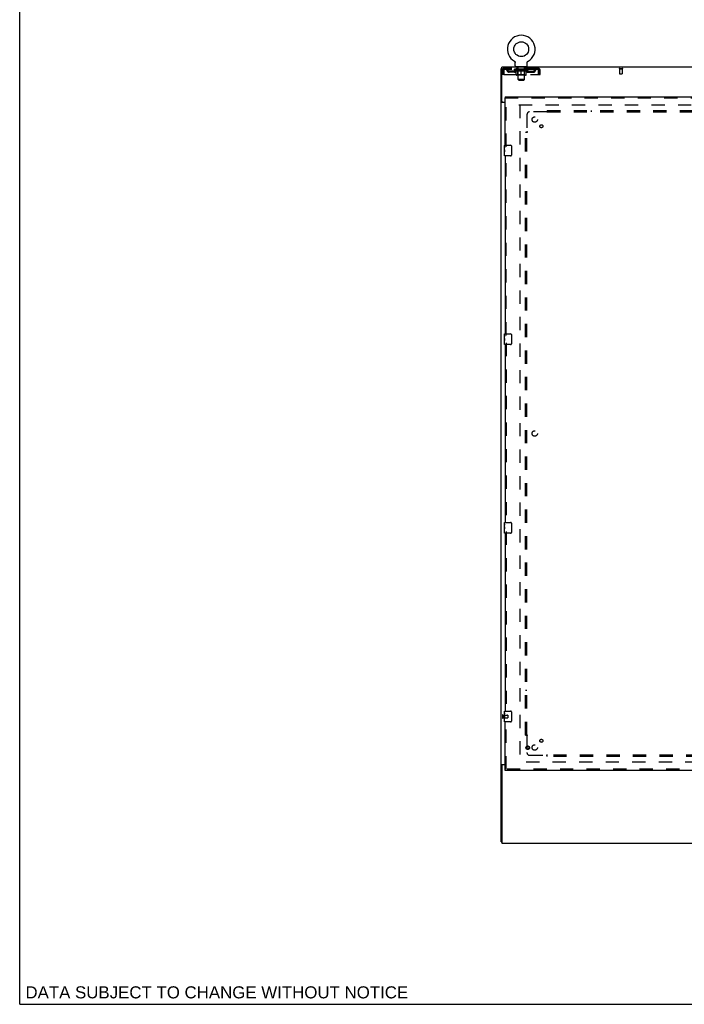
# Model space of a CAD drawing. Header units: inches. Extents: x 0 to 224, y 0 to 145.
# Tile 1 of 89: x 0 to 62, y 0 to 91. Entities that reach past the tile are written whole.
import ezdxf

# ---------------------------------------------------------------- set-up
doc = ezdxf.new("R2010")
doc.units = ezdxf.units.IN
doc.header["$LTSCALE"] = 12.302632
doc.header["$MEASUREMENT"] = 0
doc.linetypes.add('HIDDEN', pattern=[0.2, 0.1, -0.1])
doc.layers.get('0').update_dxf_attribs({"linetype": 'CONTINUOUS'})
for name, color, linetype in [('DEFAULT_2', 8, 'HIDDEN'), ('DIMENSIONS', 7, 'CONTINUOUS'), ('DOOR_3_ASSEMBLY', 7, 'CONTINUOUS'), ('SUBPANELS', 7, 'CONTINUOUS')]:
    doc.layers.add(name, color=color, linetype=linetype)
doc.styles.get("Standard").update_dxf_attribs({"font": 'arial.ttf'})

msp = doc.modelspace()

# ---------------------------------------------------------------- linework, layer by layer
at = {"color": 7, "linetype": 'Continuous'}
for p, q in [((0, 0), (0, 144.737)), ((44.644, 15.076), (44.644, 86.826)), ((44.644, 86.826), (44.706, 86.826)), ((44.706, 83.763), (44.706, 86.951)), ((144.081, 86.951), (44.706, 86.951)), ((45.884, 87.489), (45.884, 87.489)), ((45.884, 87.489), (45.888, 87.486)), ((45.886, 87.487), (45.885, 87.488)), ((45.888, 87.486), (45.892, 87.483)), ((45.892, 87.483), (45.896, 87.48)), ((45.896, 87.481), (45.9, 87.477)), ((45.9, 87.478), (45.904, 87.474)), ((45.904, 87.474), (45.908, 87.471)), ((45.908, 87.471), (45.912, 87.467)), ((45.912, 87.468), (45.916, 87.464)), ((45.916, 87.464), (45.919, 87.46)), ((45.919, 87.46), (45.922, 87.456)), ((45.922, 87.457), (45.926, 87.452)), ((45.926, 87.453), (45.929, 87.448)), ((45.929, 87.449), (45.932, 87.444)), ((45.932, 87.444), (45.934, 87.44)), ((45.934, 87.44), (45.937, 87.436)), ((45.937, 87.436), (45.939, 87.431)), ((45.939, 87.431), (45.942, 87.427)), ((45.942, 87.427), (45.944, 87.422)), ((45.944, 87.422), (45.946, 87.417)), ((45.946, 87.418), (45.948, 87.413)), ((45.948, 87.413), (45.949, 87.408)), ((45.949, 87.408), (45.951, 87.403)), ((45.951, 87.403), (45.952, 87.398)), ((45.952, 87.398), (45.953, 87.393)), ((45.953, 87.393), (45.954, 87.388)), ((45.954, 87.388), (45.955, 87.383)), ((45.955, 87.383), (45.956, 87.378)), ((45.956, 87.368), (45.956, 87.364)), ((45.956, 87.05), (45.956, 87.364)), ((46.019, 86.981), (46.019, 86.951)), ((47.019, 86.981), (46.019, 86.981)), ((47.019, 86.981), (47.019, 86.951)), ((47.081, 87.05), (47.081, 87.364)), ((47.082, 87.378), (47.083, 87.383)), ((47.082, 87.373), (47.082, 87.378)), ((47.083, 87.388), (47.084, 87.393)), ((47.083, 87.383), (47.083, 87.388)), ((47.084, 87.393), (47.086, 87.398)), ((47.086, 87.398), (47.087, 87.403)), ((47.087, 87.403), (47.088, 87.408)), ((47.088, 87.408), (47.09, 87.413)), ((47.09, 87.413), (47.092, 87.418)), ((47.092, 87.417), (47.094, 87.422)), ((47.094, 87.422), (47.096, 87.427)), ((47.096, 87.427), (47.098, 87.431)), ((47.098, 87.431), (47.101, 87.436)), ((47.101, 87.436), (47.103, 87.44)), ((47.103, 87.44), (47.106, 87.444)), ((47.106, 87.444), (47.109, 87.449)), ((47.109, 87.448), (47.112, 87.453)), ((47.112, 87.452), (47.115, 87.457)), ((47.115, 87.456), (47.119, 87.46)), ((47.119, 87.46), (47.122, 87.464)), ((47.122, 87.464), (47.126, 87.468)), ((47.126, 87.467), (47.13, 87.471)), ((47.129, 87.471), (47.133, 87.474)), ((47.133, 87.474), (47.137, 87.478)), ((47.137, 87.477), (47.141, 87.481)), ((47.141, 87.48), (47.146, 87.483)), ((47.146, 87.483), (47.15, 87.486)), ((47.146, 87.483), (47.147, 87.484)), ((47.15, 87.486), (47.154, 87.489)), ((47.153, 87.488), (47.151, 87.487)), ((47.154, 87.489), (47.154, 87.489)), ((44.741, 83.707), (44.644, 83.707)), ((45.019, 83.669), (44.705, 83.669)), ((44.769, 83.701), (45.019, 83.701)), ((44.741, 22.194), (44.644, 22.194)), ((44.705, 22.232), (45.019, 22.232)), ((44.706, 22.138), (44.706, 14.951)), ((45.019, 22.201), (44.769, 22.201)), ((44.644, 15.076), (44.706, 15.076)), ((44.706, 14.951), (144.081, 14.951)), ((0, 0), (223.684, 0))]:
    msp.add_line(p, q, dxfattribs=at)
for points in [[(45.956, 87.378), (45.956, 87.373), (45.956, 87.368)], [(47.081, 87.364), (47.081, 87.368), (47.082, 87.373)], [(47.081, 87.364), (47.081, 87.368), (47.082, 87.373)], [(44.675, 83.683), (44.671, 83.685), (44.668, 83.686), (44.664, 83.688), (44.661, 83.689), (44.658, 83.69), (44.656, 83.692), (44.653, 83.694), (44.651, 83.695), (44.649, 83.697), (44.647, 83.698), (44.646, 83.7), (44.645, 83.702), (44.644, 83.703), (44.644, 83.705), (44.644, 83.707)], [(44.705, 83.669), (44.702, 83.671), (44.7, 83.672), (44.697, 83.674), (44.694, 83.676), (44.691, 83.677), (44.687, 83.679), (44.683, 83.68), (44.675, 83.683)], [(44.683, 22.221), (44.675, 22.218), (44.671, 22.216), (44.668, 22.215), (44.664, 22.213), (44.661, 22.212), (44.658, 22.211), (44.656, 22.209), (44.653, 22.207), (44.651, 22.206), (44.649, 22.204), (44.647, 22.203), (44.646, 22.201), (44.645, 22.199), (44.644, 22.198), (44.644, 22.196), (44.644, 22.194)], [(44.705, 22.232), (44.702, 22.23), (44.7, 22.229), (44.697, 22.227), (44.694, 22.225), (44.691, 22.224), (44.687, 22.222), (44.683, 22.221)]]:
    msp.add_lwpolyline(points, dxfattribs=at)
at = {"color": 3, "linetype": 'Continuous'}
for points in [[(44.799, 83.669), (44.8, 83.671), (44.8, 83.673), (44.8, 83.675), (44.799, 83.676), (44.799, 83.678), (44.798, 83.679), (44.797, 83.681), (44.796, 83.682), (44.795, 83.684), (44.793, 83.685), (44.791, 83.687), (44.79, 83.688), (44.788, 83.689), (44.786, 83.69), (44.784, 83.692), (44.782, 83.693), (44.78, 83.694), (44.778, 83.696), (44.776, 83.697), (44.774, 83.698), (44.772, 83.7), (44.772, 83.701)], [(44.799, 22.232), (44.8, 22.23), (44.8, 22.228), (44.8, 22.226), (44.799, 22.225), (44.799, 22.223), (44.798, 22.222), (44.797, 22.22), (44.796, 22.219), (44.795, 22.217), (44.793, 22.216), (44.791, 22.214), (44.79, 22.213), (44.788, 22.212), (44.786, 22.211), (44.784, 22.209), (44.782, 22.208), (44.78, 22.207), (44.778, 22.205), (44.776, 22.204), (44.774, 22.203), (44.772, 22.201), (44.772, 22.201)]]:
    msp.add_lwpolyline(points, dxfattribs=at)
at = {"color": 7, "linetype": 'Continuous'}
msp.add_circle((46.519, 88.609), 0.688, dxfattribs=at)
for centre, radius, start, end in [((46.519, 88.609), 1.288, 299.50527, 240.49473), ((46.025, 87.05), 0.069, 180, 265), ((47.012, 87.05), 0.069, 275, 360), ((44.769, 83.763), 0.0625, 180, 270), ((44.769, 22.138), 0.0625, 90, 180)]:
    msp.add_arc(centre, radius, start, end, dxfattribs=at)
at = {"layer": 'DEFAULT_2', "color": 8, "linetype": 'HIDDEN'}
for p, q in [((44.936, 86.826), (44.936, 86.722)), ((48.102, 86.826), (44.936, 86.826)), ((45.488, 86.826), (45.488, 86.722)), ((45.891, 87.484), (45.892, 87.483)), ((46.081, 86.722), (46.081, 86.826)), ((46.116, 86.981), (46.116, 86.951)), ((46.154, 86.891), (46.154, 86.971)), ((46.224, 86.881), (46.164, 86.881)), ((46.219, 85.8), (46.219, 86.871)), ((46.874, 86.881), (46.814, 86.881)), ((46.819, 85.8), (46.819, 86.871)), ((46.884, 86.891), (46.884, 86.971)), ((46.922, 86.981), (46.922, 86.951)), ((46.956, 86.722), (46.956, 86.826)), ((47.55, 86.826), (47.55, 86.722)), ((48.102, 86.722), (48.102, 86.826)), ((55.627, 86.826), (55.911, 86.826)), ((55.627, 86.783), (55.911, 86.783)), ((55.645, 86.783), (55.645, 86.336)), ((55.893, 86.783), (55.893, 86.336)), ((44.769, 86.263), (44.769, 86.659)), ((44.769, 86.659), (44.873, 86.659)), ((44.873, 86.263), (44.769, 86.263)), ((44.873, 86.263), (44.873, 86.659)), ((44.903, 86.659), (44.903, 86.263)), ((44.903, 86.263), (48.135, 86.263)), ((48.102, 86.722), (44.936, 86.722)), ((45.404, 86.471), (45.404, 86.575)), ((45.887, 86.575), (45.404, 86.575)), ((45.887, 86.471), (45.404, 86.471)), ((45.654, 86.471), (45.654, 86.575)), ((45.886, 86.696), (45.886, 86.743)), ((46.045, 86.584), (45.886, 86.696)), ((47.152, 86.696), (45.886, 86.696)), ((45.895, 86.736), (45.895, 86.743)), ((45.904, 86.733), (45.904, 86.736)), ((45.904, 86.733), (47.134, 86.733)), ((45.913, 86.733), (45.913, 86.736)), ((45.914, 86.733), (45.914, 86.736)), ((45.924, 86.736), (45.924, 86.743)), ((45.94, 86.733), (45.94, 86.736)), ((45.942, 86.733), (45.942, 86.736)), ((45.97, 86.736), (45.97, 86.743)), ((45.985, 86.733), (45.985, 86.736)), ((45.988, 86.733), (45.988, 86.736)), ((46.192, 86.736), (45.991, 86.736)), ((46.034, 86.736), (46.034, 86.743)), ((46.035, 86.733), (46.035, 86.736)), ((46.036, 86.733), (46.036, 86.736)), ((46.039, 86.733), (46.039, 86.736)), ((46.045, 86.584), (46.055, 86.584)), ((46.046, 86.733), (46.046, 86.736)), ((46.046, 86.733), (46.046, 86.736)), ((46.05, 86.733), (46.05, 86.736)), ((46.053, 86.733), (46.053, 86.737)), ((46.055, 86.221), (46.055, 86.628)), ((46.057, 86.733), (46.057, 86.736)), ((46.071, 86.733), (46.071, 86.736)), ((46.09, 86.733), (46.09, 86.738)), ((46.09, 86.733), (46.09, 86.736)), ((46.945, 86.184), (46.092, 86.184)), ((46.11, 86.733), (46.11, 86.736)), ((46.11, 86.733), (46.11, 86.736)), ((46.112, 86.736), (46.112, 86.743)), ((46.122, 86.733), (46.122, 86.736)), ((46.126, 86.733), (46.126, 86.736)), ((46.135, 86.733), (46.135, 86.736)), ((46.146, 86.733), (46.146, 86.74)), ((46.162, 86.733), (46.162, 86.736)), ((46.165, 86.733), (46.165, 86.736)), ((46.206, 86.224), (46.166, 86.184)), ((46.192, 86.733), (46.192, 86.736)), ((46.259, 86.736), (46.197, 86.736)), ((46.198, 86.584), (46.378, 86.584)), ((46.202, 86.736), (46.202, 86.743)), ((46.206, 86.224), (46.206, 86.693)), ((46.832, 86.224), (46.206, 86.224)), ((46.209, 86.733), (46.209, 86.736)), ((46.214, 86.733), (46.214, 86.736)), ((46.22, 86.733), (46.22, 86.741)), ((46.224, 86.733), (46.224, 86.736)), ((46.235, 86.733), (46.235, 86.736)), ((46.259, 86.733), (46.259, 86.736)), ((46.334, 86.736), (46.275, 86.736)), ((46.295, 86.733), (46.295, 86.736)), ((46.302, 86.736), (46.302, 86.743)), ((46.306, 86.733), (46.306, 86.736)), ((46.308, 86.733), (46.308, 86.742)), ((46.311, 86.733), (46.311, 86.736)), ((46.319, 86.733), (46.319, 86.736)), ((46.334, 86.733), (46.334, 86.736)), ((46.414, 86.736), (46.36, 86.736)), ((46.373, 86.733), (46.373, 86.736)), ((46.404, 86.736), (46.482, 86.74)), ((46.409, 86.736), (46.409, 86.743)), ((46.409, 86.742), (46.409, 86.743)), ((46.409, 86.736), (46.409, 86.742)), ((46.409, 86.733), (46.409, 86.736)), ((46.413, 86.733), (46.413, 86.736)), ((46.414, 86.733), (46.414, 86.736)), ((46.415, 86.733), (46.415, 86.736)), ((46.45, 86.736), (46.514, 86.736)), ((46.455, 86.733), (46.455, 86.736)), ((46.461, 86.736), (46.461, 86.739)), ((46.482, 86.736), (46.482, 86.74)), ((46.498, 86.733), (46.498, 86.736)), ((46.516, 86.736), (46.516, 86.736)), ((46.516, 86.733), (46.516, 86.736)), ((46.516, 86.733), (46.516, 86.736)), ((46.519, 86.736), (46.519, 86.743)), ((46.519, 86.743), (46.633, 86.736)), ((46.519, 86.184), (46.519, 86.628)), ((46.521, 86.733), (46.521, 86.736)), ((46.521, 86.736), (46.522, 86.736)), ((46.522, 86.733), (46.522, 86.736)), ((46.54, 86.733), (46.54, 86.736)), ((46.54, 86.736), (46.588, 86.736)), ((46.582, 86.733), (46.582, 86.736)), ((46.623, 86.733), (46.623, 86.736)), ((46.623, 86.733), (46.623, 86.736)), ((46.623, 86.736), (46.678, 86.736)), ((46.624, 86.733), (46.624, 86.736)), ((46.628, 86.742), (46.629, 86.743)), ((46.628, 86.736), (46.628, 86.742)), ((46.628, 86.733), (46.628, 86.736)), ((46.629, 86.736), (46.629, 86.743)), ((46.66, 86.584), (46.84, 86.584)), ((46.665, 86.733), (46.665, 86.736)), ((46.704, 86.733), (46.704, 86.736)), ((46.704, 86.736), (46.763, 86.736)), ((46.719, 86.733), (46.719, 86.736)), ((46.727, 86.733), (46.727, 86.736)), ((46.729, 86.733), (46.729, 86.742)), ((46.732, 86.733), (46.732, 86.736)), ((46.735, 86.736), (46.735, 86.743)), ((46.743, 86.733), (46.743, 86.736)), ((46.779, 86.733), (46.779, 86.736)), ((46.779, 86.736), (46.841, 86.736)), ((46.803, 86.733), (46.803, 86.736)), ((46.814, 86.733), (46.814, 86.736)), ((46.818, 86.733), (46.818, 86.741)), ((46.824, 86.733), (46.824, 86.736)), ((46.829, 86.733), (46.829, 86.736)), ((46.832, 86.224), (46.832, 86.693)), ((46.832, 86.224), (46.871, 86.184)), ((46.836, 86.736), (46.836, 86.743)), ((46.846, 86.733), (46.846, 86.736)), ((46.846, 86.736), (47.047, 86.736)), ((46.873, 86.733), (46.873, 86.736)), ((46.876, 86.733), (46.876, 86.736)), ((46.892, 86.733), (46.892, 86.74)), ((46.903, 86.733), (46.903, 86.736)), ((46.912, 86.733), (46.912, 86.736)), ((46.916, 86.733), (46.916, 86.736)), ((46.926, 86.736), (46.926, 86.743)), ((46.927, 86.733), (46.927, 86.736)), ((46.927, 86.733), (46.927, 86.736)), ((46.948, 86.733), (46.948, 86.738)), ((46.948, 86.733), (46.948, 86.736)), ((46.966, 86.733), (46.966, 86.736)), ((46.981, 86.733), (46.981, 86.736)), ((46.982, 86.221), (46.982, 86.628)), ((46.982, 86.584), (46.993, 86.584)), ((46.985, 86.733), (46.985, 86.737)), ((46.988, 86.733), (46.988, 86.736)), ((46.992, 86.733), (46.992, 86.736)), ((46.992, 86.733), (46.992, 86.736)), ((46.993, 86.584), (47.152, 86.696)), ((46.999, 86.733), (46.999, 86.736)), ((47.002, 86.733), (47.002, 86.736)), ((47.003, 86.733), (47.003, 86.736)), ((47.004, 86.736), (47.004, 86.743)), ((47.05, 86.733), (47.05, 86.736)), ((47.053, 86.733), (47.053, 86.736)), ((47.067, 86.736), (47.067, 86.743)), ((47.096, 86.733), (47.096, 86.736)), ((47.098, 86.733), (47.098, 86.736)), ((47.114, 86.736), (47.114, 86.743)), ((47.124, 86.733), (47.124, 86.736)), ((47.125, 86.733), (47.125, 86.736)), ((47.134, 86.733), (47.134, 86.736)), ((47.143, 86.736), (47.143, 86.743)), ((47.15, 86.575), (47.633, 86.575)), ((47.15, 86.471), (47.633, 86.471)), ((47.152, 86.696), (47.152, 86.743)), ((47.383, 86.471), (47.383, 86.575)), ((47.633, 86.471), (47.633, 86.575)), ((48.135, 86.263), (48.135, 86.659)), ((48.165, 86.263), (48.165, 86.659)), ((48.269, 86.659), (48.165, 86.659)), ((48.165, 86.263), (48.269, 86.263)), ((48.269, 86.263), (48.269, 86.659)), ((55.655, 86.326), (55.883, 86.326)), ((46.288, 85.731), (46.219, 85.8)), ((46.819, 85.8), (46.219, 85.8)), ((46.288, 85.731), (46.75, 85.731)), ((46.75, 85.731), (46.819, 85.8)), ((46.3, 83.451), (75.269, 83.451)), ((46.394, 83.45), (46.394, 22.451)), ((44.769, 26.843), (44.769, 26.559)), ((44.812, 26.843), (44.812, 26.559)), ((44.812, 26.825), (45.259, 26.825)), ((44.812, 26.577), (45.259, 26.577)), ((45.269, 26.815), (45.269, 26.587)), ((75.269, 22.451), (46.3, 22.451))]:
    msp.add_line(p, q, dxfattribs=at)
for points in [[(44.936, 86.826), (44.934, 86.824), (44.931, 86.821), (44.929, 86.816), (44.926, 86.809), (44.924, 86.8), (44.922, 86.789), (44.919, 86.777), (44.917, 86.763), (44.915, 86.747), (44.912, 86.731), (44.91, 86.714), (44.908, 86.696), (44.905, 86.677), (44.903, 86.659)], [(48.135, 86.659), (48.133, 86.677), (48.13, 86.696), (48.128, 86.714), (48.125, 86.731), (48.123, 86.747), (48.121, 86.763), (48.118, 86.777), (48.116, 86.789), (48.114, 86.8), (48.111, 86.809), (48.109, 86.816), (48.107, 86.821), (48.104, 86.824), (48.102, 86.826)], [(44.936, 86.722), (44.934, 86.721), (44.931, 86.72), (44.929, 86.718), (44.926, 86.715), (44.924, 86.712), (44.922, 86.708), (44.919, 86.703), (44.917, 86.698), (44.915, 86.692), (44.912, 86.686), (44.91, 86.679), (44.908, 86.673), (44.905, 86.666), (44.903, 86.659)], [(46.205, 86.584), (46.181, 86.589), (46.156, 86.594), (46.131, 86.601), (46.106, 86.609), (46.081, 86.618), (46.055, 86.628)], [(46.055, 86.627), (46.08, 86.617), (46.104, 86.609), (46.128, 86.601), (46.151, 86.594), (46.175, 86.589), (46.198, 86.584)], [(46.519, 86.628), (46.493, 86.618), (46.467, 86.609), (46.442, 86.601), (46.417, 86.594), (46.393, 86.589), (46.368, 86.584)], [(46.378, 86.584), (46.401, 86.589), (46.424, 86.594), (46.447, 86.601), (46.471, 86.608), (46.495, 86.617), (46.519, 86.626)], [(46.67, 86.584), (46.645, 86.589), (46.62, 86.594), (46.595, 86.601), (46.57, 86.609), (46.545, 86.618), (46.519, 86.628)], [(46.519, 86.626), (46.543, 86.617), (46.567, 86.608), (46.591, 86.601), (46.614, 86.594), (46.637, 86.589), (46.66, 86.584)], [(46.982, 86.628), (46.957, 86.618), (46.931, 86.609), (46.906, 86.601), (46.882, 86.594), (46.857, 86.589), (46.832, 86.584)], [(46.84, 86.584), (46.863, 86.589), (46.887, 86.595), (46.91, 86.601), (46.934, 86.609), (46.958, 86.617), (46.982, 86.627)], [(48.135, 86.659), (48.133, 86.666), (48.13, 86.673), (48.128, 86.679), (48.125, 86.686), (48.123, 86.692), (48.121, 86.698), (48.118, 86.703), (48.116, 86.708), (48.114, 86.712), (48.111, 86.715), (48.109, 86.718), (48.107, 86.72), (48.104, 86.721), (48.102, 86.722)]]:
    msp.add_lwpolyline(points, dxfattribs=at)
for centre, radius, start, end in [((44.936, 86.659), 0.167, 90, 180), ((45.115, 86.659), 0.167, 8.07163, 90), ((46.176, 86.659), 0.167, 90, 171.92837), ((46.025, 87.05), 0.069, 265, 270), ((46.144, 86.971), 0.01, 0, 90), ((46.164, 86.891), 0.01, 180, 270), ((46.209, 86.871), 0.01, 0, 90), ((46.829, 86.871), 0.01, 90, 180), ((46.861, 86.659), 0.167, 8.07163, 90), ((46.874, 86.891), 0.01, 270, 360), ((46.894, 86.971), 0.01, 90, 180), ((47.012, 87.05), 0.069, 270, 275), ((47.923, 86.659), 0.167, 90, 171.92837), ((48.102, 86.659), 0.167, 0, 90), ((55.627, 86.804), 0.0215, 90, 270), ((55.911, 86.804), 0.0215, 270, 90), ((44.936, 86.659), 0.063, 90, 180), ((45.116, 86.659), 0.0625, 7.98631, 90), ((45.404, 86.7), 0.229, 187.98631, 270), ((45.404, 86.7), 0.125, 188.07163, 270), ((45.887, 86.7), 0.125, 270, 351.92837), ((45.887, 86.7), 0.229, 270, 352.01369), ((46.092, 86.221), 0.0371, 180, 270), ((46.176, 86.659), 0.0625, 90, 172.01369), ((46.166, 86.693), 0.0398, 0, 90), ((46.871, 86.693), 0.0398, 90, 180), ((46.862, 86.659), 0.0625, 7.98631, 90), ((47.15, 86.7), 0.229, 187.98631, 270), ((46.945, 86.221), 0.0371, 270, 360), ((47.15, 86.7), 0.125, 188.07163, 270), ((47.633, 86.7), 0.125, 270, 351.92837), ((47.633, 86.7), 0.229, 270, 352.01369), ((47.922, 86.659), 0.0625, 90, 172.01369), ((48.102, 86.659), 0.063, 0, 90), ((55.655, 86.336), 0.01, 180, 270), ((55.883, 86.336), 0.01, 270, 360), ((44.79, 26.843), 0.0215, 0, 180), ((44.79, 26.559), 0.0215, 180, 360), ((45.259, 26.815), 0.01, 0, 90), ((45.259, 26.587), 0.01, 270, 360)]:
    msp.add_arc(centre, radius, start, end, dxfattribs=at)
for centre, major_axis, ratio, start_param, end_param in [((46.519, 86.743), (0.633, 0.007), 0.05963, 2.96643, 3.140963), ((45.866, 86.731), (0.198, 0), 0.060556, 0.430652, 1.470503), ((46.519, 86.743), (0.633, 0), 0.060556, 3.141593, 3.316126), ((45.866, 86.724), (0.198, 0.002), 0.05963, 1.376596, 1.469874), ((46.519, 86.743), (0.633, 0.013), 0.05688, 2.791345, 2.965878), ((45.841, 86.731), (0.198, 0.002), 0.05963, 0.25549, 1.295341), ((45.91, 86.731), (0.198, -0.002), 0.05963, 0.605815, 1.645666), ((46.519, 86.743), (0.633, -0.007), 0.05963, -2.96643, -2.791898), ((45.91, 86.724), (0.198, 0), 0.060556, 1.551758, 1.645036), ((45.841, 86.724), (0.198, 0.004), 0.05688, 1.20151, 1.294789), ((45.911, 86.726), (0.164, 0.002), 0.05963, 1.065228, 1.614276), ((45.891, 86.726), (0.164, 0.003), 0.05688, 0.890143, 1.43919), ((45.949, 86.726), (0.164, 0), 0.060556, 1.240391, 1.789438), ((46.519, 86.743), (0.633, 0.019), 0.052395, 2.616403, 2.790936), ((45.838, 86.731), (0.198, 0.004), 0.05688, 0.080405, 1.120256), ((45.973, 86.731), (0.198, -0.004), 0.05688, 0.7809, 1.820751), ((46.519, 86.743), (0.633, -0.013), 0.05688, -2.791345, -2.616812), ((45.973, 86.724), (0.198, -0.002), 0.05963, 1.72692, 1.820198), ((45.838, 86.724), (0.198, 0.006), 0.052395, 1.026568, 1.119847), ((45.891, 86.726), (0.164, 0.005), 0.052395, 0.715201, 1.264248), ((46.005, 86.726), (0.164, -0.002), 0.05963, 1.415553, 1.9646), ((46.519, 86.743), (0.633, 0.025), 0.046319, 2.441654, 2.616187), ((46.052, 86.731), (0.198, -0.006), 0.052395, 0.955842, 1.995693), ((46.519, 86.743), (0.633, -0.019), 0.052395, -2.616403, -2.44187), ((45.855, 86.731), (0.198, 0.006), 0.052395, -0.094537, 0.945314), ((46.052, 86.724), (0.198, -0.004), 0.05688, 1.902006, 1.995284), ((45.855, 86.724), (0.198, 0.008), 0.046319, 0.851819, 0.945098), ((45.909, 86.726), (0.164, 0.006), 0.046319, 0.540452, 1.089499), ((46.076, 86.726), (0.164, -0.003), 0.05688, 1.590638, 2.139686), ((46.519, 86.743), (0.633, 0.029), 0.038841, 2.267123, 2.441656), ((46.145, 86.731), (0.198, -0.008), 0.046319, 1.130591, 2.170442), ((45.892, 86.731), (0.198, 0.008), 0.046319, -0.269286, 0.770565), ((46.519, 86.743), (0.633, -0.025), 0.046319, -2.441654, -2.267121), ((46.145, 86.724), (0.198, -0.006), 0.052395, 2.076947, 2.170226), ((45.892, 86.724), (0.198, 0.009), 0.038841, 0.677289, 0.770567), ((45.946, 86.726), (0.164, 0.008), 0.038841, 0.365921, 0.914969), ((46.161, 86.726), (0.164, -0.005), 0.052395, 1.76558, 2.314627), ((46.519, 86.743), (0.633, 0.033), 0.030195, 2.09281, 2.267343), ((46.25, 86.731), (0.198, -0.009), 0.038841, 1.305122, 2.344973), ((45.948, 86.731), (0.198, 0.009), 0.038841, -0.443817, 0.596034), ((46.519, 86.743), (0.633, -0.029), 0.038841, -2.267123, -2.092591), ((46.25, 86.724), (0.198, -0.008), 0.046319, 2.251696, 2.344975), ((45.948, 86.724), (0.198, 0.01), 0.030195, 0.502975, 0.596254), ((46, 86.726), (0.164, 0.009), 0.030195, 0.191608, 0.740655), ((46.256, 86.726), (0.164, -0.006), 0.046319, 1.940329, 2.489376), ((46.022, 86.731), (0.198, 0.01), 0.030195, -0.61813, 0.421721), ((46.519, 86.743), (0.633, 0.036), 0.020645, 1.918687, 2.09322), ((46.363, 86.731), (0.198, -0.01), 0.030195, 1.479435, 2.519286), ((46.519, 86.743), (0.633, -0.033), 0.030195, -2.09281, -1.918277), ((46.363, 86.724), (0.198, -0.009), 0.038841, 2.426227, 2.519505), ((46.022, 86.724), (0.198, 0.011), 0.020645, 0.328852, 0.422131), ((46.071, 86.726), (0.164, 0.009), 0.020645, 0.017485, 0.566532), ((46.359, 86.726), (0.164, -0.008), 0.038841, 2.11486, 2.663907), ((46.11, 86.731), (0.198, 0.011), 0.020645, -0.792253, 0.247598), ((46.519, 86.743), (0.633, 0.038), 0.010478, 1.744704, 1.919237), ((46.481, 86.731), (0.198, -0.011), 0.020645, 1.653558, 2.693409), ((46.519, 86.743), (0.633, -0.036), 0.020645, -1.918687, -1.744154), ((46.481, 86.724), (0.198, -0.01), 0.030195, 2.60054, 2.693819), ((46.11, 86.724), (0.198, 0.012), 0.010478, 0.154869, 0.248148), ((46.154, 86.726), (0.164, 0.01), 0.010478, 6.126688, 6.675735), ((46.468, 86.726), (0.164, -0.009), 0.030195, 2.289173, 2.83822), ((46.211, 86.731), (0.198, 0.012), 0.010478, -0.966236, -0.000846), ((46.6, 86.731), (0.198, -0.012), 0.010478, 1.827541, 2.867392), ((46.519, 86.743), (0.633, -0.038), 0.010478, -1.744704, -1.570171), ((46.6, 86.724), (0.198, -0.011), 0.020645, 2.774664, 2.867942), ((46.578, 86.726), (0.164, -0.009), 0.020645, 2.463296, 3.012344), ((46.438, 86.731), (0.198, 0.012), 0.010478, 0.274201, 1.314052), ((46.352, 86.726), (0.164, 0.01), 0.010478, -0.000298, 0.504314), ((46.322, 86.724), (0.198, 0.012), 0.010478, 0.192946, 0.399283), ((46.519, 86.743), (0.633, 0.038), 0.010478, -1.578586, -1.396888), ((46.716, 86.724), (0.198, -0.012), 0.010478, 2.948646, 3.041925), ((46.686, 86.726), (0.164, -0.01), 0.010478, 2.637279, 3.142076), ((46.557, 86.731), (0.198, 0.011), 0.020645, 0.448184, 1.488034), ((46.46, 86.726), (0.164, 0.009), 0.020645, 0.129249, 0.678296), ((46.438, 86.724), (0.198, 0.011), 0.020645, 0.273651, 0.366929), ((46.826, 86.731), (0.198, -0.012), 0.010478, -3.140747, -2.175357), ((46.519, 86.743), (0.633, 0.036), 0.020645, -1.397439, -1.222906), ((46.519, 86.743), (0.633, -0.038), 0.010478, 1.222355, 1.396888), ((46.675, 86.731), (0.198, 0.01), 0.030195, 0.622307, 1.662158), ((46.57, 86.726), (0.164, 0.009), 0.030195, 0.303372, 0.852419), ((46.884, 86.726), (0.164, -0.01), 0.010478, 2.749043, 3.29809), ((46.928, 86.731), (0.198, -0.011), 0.020645, 2.893995, 3.933846), ((46.557, 86.724), (0.198, 0.01), 0.030195, 0.447774, 0.541052), ((46.928, 86.724), (0.198, -0.012), 0.010478, 2.893445, 2.986723), ((46.519, 86.743), (0.633, 0.033), 0.030195, -1.223315, -1.048783), ((46.519, 86.743), (0.633, -0.036), 0.020645, 1.048373, 1.222906), ((46.788, 86.731), (0.198, 0.009), 0.038841, 0.79662, 1.836471), ((46.678, 86.726), (0.164, 0.008), 0.038841, 0.477686, 1.026733), ((46.967, 86.726), (0.164, -0.009), 0.020645, 2.57506, 3.124108), ((47.016, 86.731), (0.198, -0.01), 0.030195, 2.719872, 3.759723), ((46.892, 86.731), (0.198, 0.008), 0.046319, 0.971151, 2.011002), ((46.675, 86.724), (0.198, 0.009), 0.038841, 0.622087, 0.715366), ((47.016, 86.724), (0.198, -0.011), 0.020645, 2.719462, 2.812741), ((46.519, 86.743), (0.633, 0.029), 0.038841, -1.049002, -0.874469), ((46.519, 86.743), (0.633, -0.033), 0.030195, 0.87425, 1.048783), ((46.782, 86.726), (0.164, 0.006), 0.046319, 0.652216, 1.201263), ((46.986, 86.731), (0.198, 0.006), 0.052395, 1.1459, 2.185751), ((47.037, 86.726), (0.164, -0.009), 0.030195, 2.400937, 2.949985), ((47.09, 86.731), (0.198, -0.009), 0.038841, 2.545558, 3.585409), ((46.877, 86.726), (0.164, 0.005), 0.052395, 0.826965, 1.376012), ((46.788, 86.724), (0.198, 0.008), 0.046319, 0.796618, 0.889896), ((47.09, 86.724), (0.198, -0.01), 0.030195, 2.545339, 2.638617), ((47.065, 86.731), (0.198, 0.004), 0.05688, 1.320842, 2.360692), ((46.519, 86.743), (0.633, 0.025), 0.046319, -0.874471, -0.699939), ((46.519, 86.743), (0.633, -0.029), 0.038841, 0.699936, 0.874469), ((47.146, 86.731), (0.198, -0.008), 0.046319, 2.371028, 3.410879), ((47.092, 86.726), (0.164, -0.008), 0.038841, 2.226624, 2.775671), ((47.128, 86.731), (0.198, 0.002), 0.05963, 1.495927, 2.535778), ((46.962, 86.726), (0.164, 0.003), 0.05688, 1.001907, 1.550954), ((47.183, 86.731), (0.198, -0.006), 0.052395, 2.196279, 3.23613), ((46.892, 86.724), (0.198, 0.006), 0.052395, 0.971367, 1.064645), ((47.129, 86.726), (0.164, -0.006), 0.046319, 2.052093, 2.601141), ((47.172, 86.731), (0.198, 0), 0.060556, 1.671089, 2.71094), ((47.146, 86.724), (0.198, -0.009), 0.038841, 2.371026, 2.464304), ((47.2, 86.731), (0.198, -0.004), 0.05688, 2.021337, 3.061188), ((46.519, 86.743), (0.633, 0.019), 0.052395, -0.699723, -0.52519), ((46.519, 86.743), (0.633, -0.025), 0.046319, 0.525406, 0.699939), ((47.196, 86.731), (0.198, -0.002), 0.05963, 1.846251, 2.886102), ((47.033, 86.726), (0.164, 0.002), 0.05963, 1.176993, 1.72604), ((47.147, 86.726), (0.164, -0.005), 0.052395, 1.877344, 2.426392), ((47.088, 86.726), (0.164, 0), 0.060556, 1.352155, 1.901202), ((47.146, 86.726), (0.164, -0.003), 0.05688, 1.702402, 2.25145), ((47.127, 86.726), (0.164, -0.002), 0.05963, 1.527317, 2.076364), ((46.986, 86.724), (0.198, 0.004), 0.05688, 1.146309, 1.239587), ((47.183, 86.724), (0.198, -0.008), 0.046319, 2.196495, 2.289773), ((46.519, 86.743), (0.633, 0.013), 0.05688, -0.524781, -0.350248), ((46.519, 86.743), (0.633, -0.019), 0.052395, 0.350657, 0.52519), ((47.065, 86.724), (0.198, 0.002), 0.05963, 1.321394, 1.414673), ((47.2, 86.724), (0.198, -0.006), 0.052395, 2.021746, 2.115024), ((46.519, 86.743), (0.633, 0.007), 0.05963, -0.349695, -0.175162), ((46.519, 86.743), (0.633, -0.013), 0.05688, 0.175715, 0.350248), ((47.128, 86.724), (0.198, 0), 0.060556, 1.496556, 1.589835), ((47.196, 86.724), (0.198, -0.004), 0.05688, 1.846804, 1.940083), ((47.172, 86.724), (0.198, -0.002), 0.05963, 1.671719, 1.764997), ((46.519, 86.743), (0.633, 0), 0.060556, -0.174533, 0), ((46.519, 86.743), (0.633, -0.007), 0.05963, 0.000629, 0.175162)]:
    msp.add_ellipse(centre, major_axis=major_axis, ratio=ratio, start_param=start_param, end_param=end_param, dxfattribs=at)
at = {"layer": 'DOOR_3_ASSEMBLY', "color": 7, "linetype": 'Continuous'}
for p, q in [((45.019, 84.201), (45.019, 84.097)), ((44.959, 79.54), (44.959, 79.686)), ((44.959, 79.282), (44.959, 79.539)), ((44.965, 79.483), (44.959, 79.483)), ((44.974, 79.701), (45.514, 79.701)), ((45.614, 79.601), (45.614, 78.801)), ((44.959, 79.316), (44.966, 79.316)), ((44.959, 78.716), (44.959, 79.279)), ((44.96, 79.253), (44.959, 79.253)), ((44.959, 79.121), (44.965, 79.121)), ((44.959, 79.085), (44.966, 79.085)), ((44.959, 79.022), (44.966, 79.022)), ((44.959, 78.855), (44.966, 78.855)), ((44.96, 79.255), (44.962, 79.233)), ((44.966, 79.316), (44.966, 79.452)), ((44.966, 78.855), (44.966, 79.085)), ((45.514, 78.701), (44.974, 78.701)), ((44.959, 62.04), (44.959, 62.186)), ((44.974, 62.201), (45.514, 62.201)), ((44.959, 61.782), (44.959, 62.039)), ((44.965, 61.983), (44.959, 61.983)), ((44.959, 61.816), (44.966, 61.816)), ((44.959, 61.216), (44.959, 61.779)), ((44.96, 61.753), (44.959, 61.753)), ((44.959, 61.621), (44.965, 61.621)), ((44.959, 61.585), (44.966, 61.585)), ((44.959, 61.522), (44.966, 61.522)), ((44.959, 61.355), (44.966, 61.355)), ((44.96, 61.755), (44.962, 61.733)), ((44.966, 61.816), (44.966, 61.952)), ((44.966, 61.355), (44.966, 61.585)), ((45.514, 61.201), (44.974, 61.201)), ((45.614, 62.101), (45.614, 61.301)), ((44.959, 44.54), (44.959, 44.686)), ((44.959, 44.282), (44.959, 44.539)), ((44.965, 44.483), (44.959, 44.483)), ((44.959, 44.316), (44.966, 44.316)), ((44.959, 43.716), (44.959, 44.279)), ((44.96, 44.253), (44.959, 44.253)), ((44.959, 44.121), (44.965, 44.121)), ((44.959, 44.085), (44.966, 44.085)), ((44.959, 44.022), (44.966, 44.022)), ((44.959, 43.855), (44.966, 43.855)), ((44.96, 44.255), (44.962, 44.233)), ((44.966, 44.316), (44.966, 44.452)), ((44.966, 43.855), (44.966, 44.085)), ((44.974, 44.701), (45.514, 44.701)), ((45.614, 44.601), (45.614, 43.801)), ((45.514, 43.701), (44.974, 43.701)), ((44.959, 27.04), (44.959, 27.186)), ((44.959, 26.782), (44.959, 27.039)), ((44.965, 26.983), (44.959, 26.983)), ((44.959, 26.816), (44.966, 26.816)), ((44.959, 26.216), (44.959, 26.779)), ((44.96, 26.753), (44.959, 26.753)), ((44.959, 26.621), (44.965, 26.621)), ((44.959, 26.585), (44.966, 26.585)), ((44.959, 26.522), (44.966, 26.522)), ((44.96, 26.755), (44.962, 26.733)), ((44.966, 26.816), (44.966, 26.952)), ((44.966, 26.355), (44.966, 26.585)), ((44.974, 27.201), (45.514, 27.201)), ((45.614, 27.101), (45.614, 26.301)), ((44.959, 26.355), (44.966, 26.355)), ((45.514, 26.201), (44.974, 26.201)), ((45.019, 21.701), (45.019, 21.805))]:
    msp.add_line(p, q, dxfattribs=at)
at = {"layer": 'DOOR_3_ASSEMBLY', "color": 3, "linetype": 'Continuous'}
for p, q in [((45.019, 84.201), (75.956, 84.201)), ((45.019, 79.701), (45.019, 84.097)), ((45.019, 78.701), (45.019, 62.201)), ((45.019, 61.201), (45.019, 44.701)), ((45.019, 43.701), (45.019, 27.201)), ((45.019, 21.805), (45.019, 26.201)), ((75.956, 21.701), (45.019, 21.701))]:
    msp.add_line(p, q, dxfattribs=at)
at = {"layer": 'DOOR_3_ASSEMBLY', "color": 8, "linetype": 'HIDDEN'}
for p, q in [((45.019, 84.097), (75.956, 84.097)), ((45.123, 79.546), (45.123, 84.097)), ((45.123, 62.046), (45.123, 78.856)), ((45.123, 61.356), (45.123, 44.546)), ((45.123, 43.856), (45.123, 27.046)), ((45.123, 21.805), (45.123, 26.356)), ((75.956, 21.805), (45.019, 21.805))]:
    msp.add_line(p, q, dxfattribs=at)
at = {"layer": 'DOOR_3_ASSEMBLY', "color": 7, "linetype": 'Continuous'}
for points in [[(44.959, 79.54), (44.959, 79.536), (44.959, 79.531), (44.96, 79.526), (44.962, 79.513)], [(44.962, 79.513), (44.963, 79.505), (44.963, 79.497), (44.964, 79.489)], [(44.964, 79.489), (44.965, 79.48), (44.965, 79.471), (44.966, 79.461), (44.966, 79.452)], [(45.607, 79.637), (45.609, 79.631), (45.611, 79.625), (45.612, 79.619), (45.613, 79.613), (45.614, 79.607), (45.614, 79.601)], [(44.959, 79.282), (44.959, 79.274), (44.96, 79.265), (44.96, 79.255)], [(44.962, 79.233), (44.963, 79.221), (44.964, 79.209), (44.965, 79.197), (44.965, 79.184), (44.966, 79.171), (44.966, 79.159), (44.966, 79.146), (44.965, 79.133), (44.965, 79.12), (44.964, 79.108), (44.963, 79.096)], [(45.614, 78.801), (45.614, 78.794), (45.613, 78.788), (45.612, 78.782), (45.611, 78.776), (45.609, 78.77), (45.607, 78.764)], [(45.607, 62.137), (45.609, 62.131), (45.611, 62.125), (45.612, 62.119), (45.613, 62.113), (45.614, 62.107), (45.614, 62.101)], [(44.959, 62.04), (44.959, 62.036), (44.959, 62.031), (44.96, 62.026), (44.962, 62.013)], [(44.959, 61.782), (44.959, 61.774), (44.96, 61.765), (44.96, 61.755)], [(44.962, 62.013), (44.963, 62.005), (44.963, 61.997), (44.964, 61.989)], [(44.962, 61.733), (44.963, 61.721), (44.964, 61.709), (44.965, 61.697), (44.965, 61.684), (44.966, 61.671), (44.966, 61.659), (44.966, 61.646), (44.965, 61.633), (44.965, 61.62), (44.964, 61.608), (44.963, 61.596)], [(44.964, 61.989), (44.965, 61.98), (44.965, 61.971), (44.966, 61.961), (44.966, 61.952)], [(45.614, 61.301), (45.614, 61.294), (45.613, 61.288), (45.612, 61.282), (45.611, 61.276), (45.609, 61.27), (45.607, 61.264)], [(44.959, 44.54), (44.959, 44.536), (44.959, 44.531), (44.96, 44.526), (44.962, 44.513)], [(44.959, 44.282), (44.959, 44.274), (44.96, 44.265), (44.96, 44.255)], [(44.962, 44.513), (44.963, 44.505), (44.963, 44.497), (44.964, 44.489)], [(44.962, 44.233), (44.963, 44.221), (44.964, 44.209), (44.965, 44.197), (44.965, 44.184), (44.966, 44.171), (44.966, 44.159), (44.966, 44.146), (44.965, 44.133), (44.965, 44.12), (44.964, 44.108), (44.963, 44.096)], [(44.964, 44.489), (44.965, 44.48), (44.965, 44.471), (44.966, 44.461), (44.966, 44.452)], [(45.607, 44.637), (45.609, 44.631), (45.611, 44.625), (45.612, 44.619), (45.613, 44.613), (45.614, 44.607), (45.614, 44.601)], [(45.614, 43.801), (45.614, 43.794), (45.613, 43.788), (45.612, 43.782), (45.611, 43.776), (45.609, 43.77), (45.607, 43.764)], [(44.959, 27.04), (44.959, 27.036), (44.959, 27.031), (44.96, 27.026), (44.962, 27.013)], [(44.959, 26.782), (44.959, 26.774), (44.96, 26.765), (44.96, 26.755)], [(44.962, 27.013), (44.963, 27.005), (44.963, 26.997), (44.964, 26.989)], [(44.962, 26.733), (44.963, 26.721), (44.964, 26.709), (44.965, 26.697), (44.965, 26.684), (44.966, 26.671), (44.966, 26.659), (44.966, 26.646), (44.965, 26.633), (44.965, 26.62), (44.964, 26.608), (44.963, 26.596)], [(44.964, 26.989), (44.965, 26.98), (44.965, 26.971), (44.966, 26.961), (44.966, 26.952)], [(45.607, 27.137), (45.609, 27.131), (45.611, 27.125), (45.612, 27.119), (45.613, 27.113), (45.614, 27.107), (45.614, 27.101)], [(45.614, 26.301), (45.614, 26.294), (45.613, 26.288), (45.612, 26.282), (45.611, 26.276), (45.609, 26.27), (45.607, 26.264)]]:
    msp.add_lwpolyline(points, dxfattribs=at)
at = {"layer": 'DOOR_3_ASSEMBLY', "color": 8, "linetype": 'HIDDEN'}
for radius in [0.164, 0.124]:
    msp.add_circle((47.123, 23.805), radius, dxfattribs=at)
at = {"layer": 'DOOR_3_ASSEMBLY', "color": 7, "linetype": 'Continuous'}
for centre, radius, start, end in [((44.974, 79.686), 0.015, 90, 180), ((45.514, 79.601), 0.1, 21.19986, 90), ((44.974, 78.716), 0.015, 180, 270), ((45.514, 78.801), 0.1, 270, 338.79459), ((44.974, 62.186), 0.015, 90, 180), ((45.514, 62.101), 0.1, 21.19986, 90), ((44.974, 61.216), 0.015, 180, 270), ((45.514, 61.301), 0.1, 270, 338.79459), ((44.974, 44.686), 0.015, 90, 180), ((45.514, 44.601), 0.1, 21.19986, 90), ((44.974, 43.716), 0.015, 180, 270), ((45.514, 43.801), 0.1, 270, 338.79459), ((44.974, 27.186), 0.015, 90, 180), ((45.514, 27.101), 0.1, 21.19986, 90), ((44.974, 26.216), 0.015, 180, 270), ((45.514, 26.301), 0.1, 270, 338.79459)]:
    msp.add_arc(centre, radius, start, end, dxfattribs=at)
for centre, start_param, end_param in [((45.222, 79.116), -3.141593, -2.961605), ((45.222, 61.616), 3.141593, 3.321581), ((45.222, 44.116), 3.141593, 3.321581), ((45.222, 26.616), -3.141593, -2.961605)]:
    msp.add_ellipse(centre, major_axis=(0.263, 0), ratio=0.432808, start_param=start_param, end_param=end_param, dxfattribs=at)
at = {"layer": 'SUBPANELS', "color": 8, "linetype": 'HIDDEN'}
for p, q in [((47.05, 82.544), (47.05, 80.955)), ((48.89, 82.794), (47.3, 82.794)), ((48.908, 82.813), (48.902, 82.807)), ((48.925, 82.919), (48.925, 82.833)), ((48.925, 82.919), (104.863, 82.919)), ((48.925, 82.833), (48.925, 82.753)), ((48.925, 82.794), (104.863, 82.794)), ((53.05, 82.794), (53.05, 82.919)), ((46.925, 24.982), (46.925, 80.919)), ((46.925, 80.919), (47.012, 80.919)), ((47.012, 80.919), (47.091, 80.919)), ((47.05, 24.982), (47.05, 80.919)), ((47.05, 76.794), (46.925, 76.794)), ((47.05, 29.107), (46.925, 29.107)), ((46.925, 24.982), (47.012, 24.982)), ((47.012, 24.982), (47.091, 24.982)), ((47.031, 24.965), (47.038, 24.958)), ((47.05, 24.946), (47.05, 23.357)), ((47.3, 23.107), (48.89, 23.107)), ((48.925, 23.068), (48.925, 23.148)), ((104.863, 23.107), (48.925, 23.107)), ((48.925, 22.982), (48.925, 23.068)), ((104.863, 22.982), (48.925, 22.982)), ((53.05, 23.107), (53.05, 22.982))]:
    msp.add_line(p, q, dxfattribs=at)
for points in [[(48.902, 82.807), (48.9, 82.805), (48.898, 82.803), (48.896, 82.801), (48.894, 82.799), (48.893, 82.797), (48.891, 82.796), (48.89, 82.794)], [(48.903, 82.775), (48.9, 82.78), (48.899, 82.782), (48.897, 82.784), (48.896, 82.787), (48.894, 82.789), (48.893, 82.791), (48.891, 82.793), (48.89, 82.794)], [(48.925, 82.753), (48.923, 82.754), (48.922, 82.755), (48.92, 82.756), (48.918, 82.757), (48.917, 82.758), (48.915, 82.759), (48.914, 82.76), (48.912, 82.762), (48.911, 82.763), (48.909, 82.765), (48.908, 82.767), (48.907, 82.769), (48.905, 82.771), (48.904, 82.773), (48.903, 82.775)], [(48.925, 82.833), (48.924, 82.831), (48.922, 82.828), (48.92, 82.826), (48.919, 82.824), (48.917, 82.823), (48.916, 82.821), (48.914, 82.819), (48.913, 82.818), (48.911, 82.816), (48.91, 82.814), (48.908, 82.813)], [(47.012, 80.919), (47.014, 80.921), (47.016, 80.922), (47.018, 80.924), (47.02, 80.926), (47.022, 80.927), (47.024, 80.929), (47.025, 80.93), (47.027, 80.932), (47.028, 80.933), (47.03, 80.935), (47.031, 80.936)], [(47.031, 80.936), (47.038, 80.943), (47.04, 80.945), (47.042, 80.946), (47.043, 80.948), (47.045, 80.95), (47.047, 80.952), (47.049, 80.953), (47.05, 80.955)], [(47.065, 80.944), (47.062, 80.946), (47.06, 80.947), (47.058, 80.949), (47.056, 80.95), (47.054, 80.952), (47.052, 80.953), (47.05, 80.955)], [(47.091, 80.919), (47.09, 80.921), (47.09, 80.923), (47.089, 80.924), (47.088, 80.926), (47.087, 80.928), (47.086, 80.929), (47.084, 80.931), (47.083, 80.932), (47.081, 80.934), (47.079, 80.935), (47.078, 80.936), (47.076, 80.938), (47.074, 80.939), (47.072, 80.94), (47.069, 80.942), (47.065, 80.944)], [(47.012, 24.982), (47.014, 24.98), (47.016, 24.979), (47.018, 24.977), (47.02, 24.975), (47.022, 24.974), (47.024, 24.972), (47.025, 24.971), (47.027, 24.969), (47.028, 24.968), (47.03, 24.966), (47.031, 24.965)], [(47.038, 24.958), (47.04, 24.956), (47.042, 24.955), (47.043, 24.953), (47.045, 24.951), (47.047, 24.949), (47.049, 24.948), (47.05, 24.946)], [(47.069, 24.959), (47.065, 24.957), (47.062, 24.955), (47.06, 24.954), (47.058, 24.952), (47.056, 24.951), (47.054, 24.949), (47.052, 24.948), (47.05, 24.946)], [(47.091, 24.982), (47.09, 24.98), (47.09, 24.978), (47.089, 24.977), (47.088, 24.975), (47.087, 24.973), (47.086, 24.972), (47.084, 24.97), (47.083, 24.969), (47.081, 24.967), (47.079, 24.966), (47.078, 24.965), (47.076, 24.963), (47.074, 24.962), (47.072, 24.961), (47.069, 24.959)], [(48.9, 23.121), (48.899, 23.119), (48.897, 23.117), (48.896, 23.114), (48.894, 23.112), (48.893, 23.11), (48.891, 23.108), (48.89, 23.107)], [(48.908, 23.088), (48.902, 23.094), (48.9, 23.096), (48.898, 23.098), (48.896, 23.1), (48.894, 23.102), (48.893, 23.104), (48.891, 23.105), (48.89, 23.107)], [(48.925, 23.148), (48.923, 23.147), (48.922, 23.146), (48.92, 23.145), (48.918, 23.144), (48.917, 23.143), (48.915, 23.142), (48.914, 23.141), (48.912, 23.139), (48.911, 23.138), (48.909, 23.136), (48.908, 23.134), (48.907, 23.132), (48.905, 23.13), (48.904, 23.128), (48.903, 23.126), (48.9, 23.121)], [(48.925, 23.068), (48.924, 23.07), (48.922, 23.073), (48.92, 23.075), (48.919, 23.077), (48.917, 23.078), (48.916, 23.08), (48.914, 23.082), (48.913, 23.083), (48.911, 23.085), (48.91, 23.087), (48.908, 23.088)]]:
    msp.add_lwpolyline(points, dxfattribs=at)
for centre, radius in [((47.769, 82.076), 0.25), ((48.388, 81.457), 0.141), ((47.769, 52.951), 0.25), ((47.769, 23.826), 0.25), ((48.388, 24.444), 0.141)]:
    msp.add_circle(centre, radius, dxfattribs=at)
for centre, start, end in [((47.3, 82.544), 90, 180), ((47.3, 23.357), 180, 270)]:
    msp.add_arc(centre, 0.25, start, end, dxfattribs=at)

# ---------------------------------------------------------------- texts
at = {"layer": 'DIMENSIONS', "color": 2, "linetype": 'Continuous', "insert": (18.283, 1.669), "char_height": 1.11842, "width": 35.43191, "attachment_point": 2, "line_spacing_factor": 0.9}
msp.add_mtext('DATA SUBJECT TO CHANGE WITHOUT NOTICE', dxfattribs=at)

doc.saveas('drawing.dxf')
